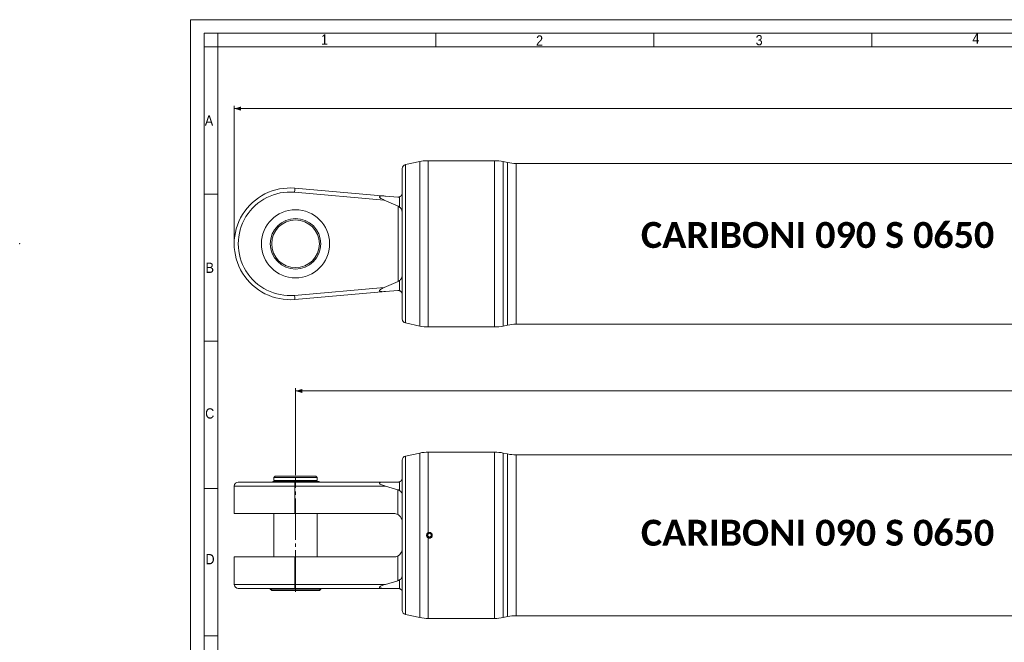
# Model space of a CAD drawing. Header units: millimetres. Extents: x -105 to 1789, y 20 to 1168.
# Tile 2 of 6: x -105 to 617, y 711 to 1168. Entities that reach past the tile are written whole.
import ezdxf

# ---------------------------------------------------------------- set-up
doc = ezdxf.new("R2010")
doc.units = ezdxf.units.MM
doc.header["$LTSCALE"] = 2
doc.header["$PDSIZE"] = -1
doc.linetypes.add('SLD-Centro', pattern=[19.05, 15.24, -1.27, 1.27, -1.27])
doc.linetypes.add('SLD-Solido', pattern=[0])
doc.styles.add('SLDTEXTSTYLE0', font='GOTHIC.TTF', dxfattribs={"width": 0.913})
doc.styles.add('SLDTEXTSTYLE3', font='CALIBRI.TTF')
doc.styles.add('SLDTEXTSTYLE4', font='CALIBRIB.TTF')
doc.dimstyles.new('SLDDIMSTYLE0', dxfattribs={"dimtxt": 14.816667, "dimasz": 5, "dimexe": 0, "dimexo": 0.0625, "dimgap": 3.704167, "dimtad": 1, "dimrnd": 1e-09, "dimzin": 12, "dimdsep": 46, "dimtxsty": 'SLDTEXTSTYLE4', "dimsah": 1, "dimcen": 0.09, "dimadec": 0, "dimazin": 3, "dimtfac": 1, "dimtofl": 0, "dimtmove": 0, "dimatfit": 3, "dimfxl": 0, "dimfrac": 2, "dimtolj": 1, "dimtzin": 12, "dimarcsym": 0})

# ---------------------------------------------------------------- blocks, each defined once
blk = doc.blocks.new('_D')
at = {"color": 7, "linetype": 'SLD-Solido', "lineweight": 0}
for p, q in [((52.13, 1005.56), (52.13, 1104.77)), ((1631.58, 1102.77), (52.13, 1102.77)), ((1631.58, 1005.56), (1631.58, 1104.77))]:
    blk.add_line(p, q, dxfattribs=at)
for points in [[(52.13, 1102.77), (57.13, 1101.27), (57.13, 1104.27)], [(1631.58, 1102.77), (1626.58, 1104.27), (1626.58, 1101.27)]]:
    blk.add_solid(points, dxfattribs=at)
at = {"color": 7, "linetype": 'SLD-Solido', "lineweight": 0, "insert": (809.26, 1122.53), "char_height": 14.817, "attachment_point": 1, "style": 'SLDTEXTSTYLE3'}
blk.add_mtext('1894,30', dxfattribs=at)
blk = doc.blocks.new('_D_2')
at = {"color": 7, "linetype": 'SLD-Solido', "lineweight": 0}
for p, q in [((97.13, 833.69), (97.13, 897.57)), ((1590.08, 838.99), (1590.08, 897.57)), ((97.13, 895.57), (1590.08, 895.57))]:
    blk.add_line(p, q, dxfattribs=at)
for points in [[(97.13, 895.57), (102.13, 894.07), (102.13, 897.07)], [(1590.08, 895.57), (1585.08, 897.07), (1585.08, 894.07)]]:
    blk.add_solid(points, dxfattribs=at)
at = {"color": 7, "linetype": 'SLD-Solido', "lineweight": 0, "insert": (811.01, 915.32), "char_height": 14.817, "attachment_point": 1, "style": 'SLDTEXTSTYLE3'}
blk.add_mtext('1807,80', dxfattribs=at)

msp = doc.modelspace()

# ---------------------------------------------------------------- linework, layer by layer
at = {"color": 7, "linetype": 'SLD-Solido', "lineweight": 0}
for p, q in [((1662, 1168), (20, 1168)), ((20, 1168), (20, 20)), ((1652, 1158), (30, 1158)), ((30, 1158), (30, 30)), ((40, 1148), (40, 1158)), ((200, 1148), (200, 1158)), ((360, 1148), (360, 1158)), ((520, 1148), (520, 1158)), ((40, 1148), (30, 1148)), ((40, 1040), (30, 1040)), ((40, 932), (30, 932)), ((40, 824), (30, 824)), ((40, 716), (30, 716))]:
    msp.add_line(p, q, dxfattribs=at)
at = {"color": 7, "linetype": 'SLD-Solido', "lineweight": 15}
for p, q in [((1642, 1148), (40, 1148)), ((40, 1148), (40, 40)), ((188.344, 1063.901), (177.804, 1061.661)), ((243.275, 1064.557), (197.528, 1064.557)), ((252.753, 1063.212), (249.512, 1063.901)), ((1019.865, 1062.557), (258.99, 1062.557)), ((175.428, 948.387), (175.428, 1058.726)), ((162.18, 1035.661), (96.44, 1041.412)), ((96.701, 1044.401), (163.262, 1038.577)), ((172.428, 1031.139), (162.18, 1035.661)), ((163.262, 1038.577), (172.166, 1037.798)), ((173.428, 1037.959), (173.428, 1030.424)), ((172.428, 975.975), (172.428, 1031.139)), ((162.18, 971.453), (172.428, 975.975)), ((173.428, 976.69), (173.428, 969.155)), ((96.44, 965.701), (162.18, 971.453)), ((163.262, 968.536), (96.701, 962.713)), ((163.262, 968.536), (172.166, 969.315)), ((177.804, 945.453), (188.344, 943.212)), ((194.581, 942.557), (243.275, 942.557)), ((249.512, 943.212), (252.753, 943.901)), ((258.99, 944.557), (1019.865, 944.557)), ((188.344, 850.03), (177.804, 847.79)), ((243.275, 850.686), (194.581, 850.686)), ((252.753, 849.341), (249.512, 850.03)), ((1019.865, 848.686), (258.99, 848.686)), ((175.428, 734.516), (175.428, 844.855)), ((82.228, 832.986), (81.228, 831.986)), ((81.228, 831.986), (81.228, 829.986)), ((97.128, 831.986), (81.228, 831.986)), ((97.128, 832.986), (82.228, 832.986)), ((112.028, 832.986), (97.128, 832.986)), ((113.028, 831.986), (97.128, 831.986)), ((113.028, 831.986), (112.028, 832.986)), ((113.028, 829.986), (113.028, 831.986)), ((52.128, 825.686), (52.128, 805.586)), ((55.128, 828.686), (96.44, 828.686)), ((114.378, 829.186), (80.734, 829.186)), ((97.128, 829.986), (81.228, 829.986)), ((82.128, 829.986), (82.128, 829.186)), ((96.44, 828.686), (162.18, 828.686)), ((96.701, 825.686), (96.701, 805.586)), ((163.262, 825.686), (96.701, 825.686)), ((113.028, 829.986), (97.128, 829.986)), ((112.128, 829.186), (112.128, 829.986)), ((114.378, 828.686), (114.378, 829.186)), ((162.18, 828.686), (172.428, 828.686)), ((172.166, 823.092), (163.262, 825.686)), ((173.428, 828.857), (173.428, 822.439)), ((172.166, 823.092), (172.166, 804.924)), ((96.701, 805.586), (52.128, 805.586)), ((81.228, 805.586), (81.228, 773.786)), ((96.701, 805.586), (169.428, 805.586)), ((113.028, 773.786), (113.028, 805.586)), ((195.428, 791.129), (194.178, 790.407)), ((194.178, 790.407), (194.178, 788.964)), ((194.178, 788.964), (195.428, 788.242)), ((196.678, 790.407), (195.428, 791.129)), ((195.428, 788.242), (196.678, 788.964)), ((196.678, 788.964), (196.678, 790.407)), ((52.128, 773.786), (52.128, 753.686)), ((96.701, 773.786), (52.128, 773.786)), ((96.701, 773.786), (96.701, 753.686)), ((96.701, 773.786), (169.428, 773.786)), ((172.166, 774.447), (172.166, 756.279)), ((96.701, 753.686), (163.262, 753.686)), ((163.262, 753.686), (172.166, 756.279)), ((173.428, 756.933), (173.428, 750.514)), ((96.44, 750.686), (55.128, 750.686)), ((78.628, 750.686), (78.628, 750.186)), ((78.628, 750.186), (79.628, 749.186)), ((78.628, 750.186), (115.628, 750.186)), ((114.628, 749.186), (79.628, 749.186)), ((162.18, 750.686), (96.44, 750.686)), ((114.628, 749.186), (115.628, 750.186)), ((115.628, 750.186), (115.628, 750.686)), ((172.428, 750.686), (162.18, 750.686)), ((177.804, 731.582), (188.344, 729.341)), ((249.512, 729.341), (252.753, 730.03)), ((258.99, 730.686), (1019.865, 730.686)), ((194.581, 728.686), (243.275, 728.686))]:
    msp.add_line(p, q, dxfattribs=at)
at = {"color": 8, "linetype": 'SLD-Solido', "lineweight": 15}
for p, q in [((188.344, 943.212), (188.344, 1063.901)), ((194.581, 1064.526), (194.581, 942.557)), ((243.275, 942.557), (243.275, 1064.557)), ((249.512, 1063.901), (249.512, 943.212)), ((252.753, 943.901), (252.753, 1063.212)), ((258.99, 1062.557), (258.99, 944.557)), ((177.804, 1061.661), (177.804, 945.453)), ((177.804, 847.79), (177.804, 731.582)), ((188.344, 729.341), (188.344, 850.03)), ((194.581, 850.686), (194.581, 791.607)), ((243.275, 728.686), (243.275, 850.686)), ((249.512, 850.03), (249.512, 789.686)), ((252.753, 730.03), (252.753, 849.341)), ((258.99, 848.686), (258.99, 789.686)), ((96.701, 825.686), (52.128, 825.686)), ((194.581, 787.764), (194.581, 728.686)), ((249.512, 789.686), (249.512, 729.341)), ((258.99, 789.686), (258.99, 730.686)), ((52.128, 753.686), (96.701, 753.686))]:
    msp.add_line(p, q, dxfattribs=at)
at = {"color": 7, "linetype": 'SLD-Centro', "lineweight": 0}
msp.add_line((97.128, 748.186), (97.128, 831.686), dxfattribs=at)
at = {"color": 7, "linetype": 'SLD-Solido', "lineweight": 15, "flags": 128}
for points in [[(96.44, 1041.412), (96.491, 1041.995), (96.54, 1042.556), (96.585, 1043.073), (96.625, 1043.525), (96.657, 1043.897), (96.681, 1044.173), (96.696, 1044.343), (96.701, 1044.401)], [(96.44, 965.701), (96.491, 965.118), (96.54, 964.558), (96.585, 964.041), (96.625, 963.588), (96.657, 963.216), (96.681, 962.94), (96.696, 962.77), (96.701, 962.713)]]:
    msp.add_lwpolyline(points, dxfattribs=at)
at = {"color": 7, "linetype": 'SLD-Solido', "lineweight": 15}
for centre, radius in [((97.128, 1003.557), 25), ((97.128, 1003.557), 18.5), ((97.128, 1003.557), 17.5), ((195.428, 789.686), 1.634)]:
    msp.add_circle(centre, radius, dxfattribs=at)
for centre, radius, start, end in [((194.581, 1034.556), 30.001, 92.33732, 101.999804), ((243.275, 1034.556), 30.001, 78.000158, 89.999897), ((258.99, 1092.557), 30, 258.000023, 270.000032), ((178.428, 1058.727), 3, 101.998677, 180.001513), ((93.128, 1003.557), 41, 85.000045, 274.999955), ((93.128, 1003.557), 38, 85.000079, 274.999921), ((178.428, 948.387), 3, 179.998684, 258.001196), ((194.581, 972.557), 30, 257.999989, 270.000134), ((243.275, 972.557), 30, 269.999866, 282.000011), ((258.99, 914.556), 30.001, 90.000136, 101.999741), ((178.428, 844.855), 3, 101.999582, 179.999203), ((194.581, 820.685), 30.001, 90.000103, 101.999842), ((243.275, 820.686), 30, 77.999931, 90.00001), ((258.99, 878.686), 30, 258.000023, 270.000032), ((55.128, 825.686), 3, 90.000019, 179.999626), ((81.91, 826.945), 2.531, 117.70412, 136.544372), ((87.899, 826.43), 8.834, 355.166804, 14.793763), ((169.428, 799.586), 6, 62.84342, 90.0001), ((169.428, 779.786), 6, 269.9999, 297.15658), ((55.128, 753.686), 3, 180.000374, 269.999981), ((87.899, 752.941), 8.834, 345.206237, 4.833196), ((178.428, 734.516), 3, 180.000797, 258.000418), ((258.99, 700.686), 30, 89.999968, 101.999977), ((194.581, 758.687), 30.001, 258.000158, 269.999897), ((243.275, 758.685), 30, 269.99999, 282.000069)]:
    msp.add_arc(centre, radius, start, end, dxfattribs=at)
for points, knots in [([(194.581, 1064.526), (194.364, 1064.528), (193.988, 1064.532), (193.765, 1064.533), (193.277, 1064.53), (193.354, 1064.531), (193.357, 1064.531)], [0, 0, 0, 0, 0.4746779, 0.8189574, 0.993986, 1, 1, 1, 1]), ([(197.528, 1064.557), (197.488, 1064.555), (197.335, 1064.55), (197.006, 1064.541), (196.5, 1064.529), (195.872, 1064.521), (195.218, 1064.519), (194.782, 1064.524), (194.581, 1064.526)], [0, 0, 0, 0, 0.04016629, 0.15607826, 0.33475869, 0.55608381, 0.79496514, 1, 1, 1, 1]), ([(173.428, 1037.959), (173.709, 1038.088), (174.304, 1038.36), (175.048, 1039.184), (175.397, 1040.069), (175.422, 1040.645), (175.428, 1040.787)], [0, 0, 0, 0, 0.25058439, 0.52992978, 0.88387761, 1, 1, 1, 1]), ([(163.262, 1038.577), (162.404, 1038.639), (161.136, 1038.729), (159.68, 1038.618), (159.03, 1038.42), (158.78, 1038.216), (158.698, 1038.035), (158.728, 1037.824), (158.885, 1037.558), (159.446, 1037.023), (160.581, 1036.369), (161.62, 1035.909), (162.18, 1035.661)], [0, 0, 0, 0, 0.2835081, 0.4190581, 0.4815021, 0.5031214, 0.5239354, 0.5436368, 0.5712167, 0.6243029, 0.7975937, 1, 1, 1, 1]), ([(172.166, 1037.798), (172.313, 1037.792), (172.605, 1037.779), (173.031, 1037.836), (173.298, 1037.919), (173.428, 1037.959)], [0, 0, 0, 0, 0.3446528, 0.6825332, 1, 1, 1, 1]), ([(173.428, 1030.424), (173.181, 1030.644), (172.871, 1030.92), (172.502, 1031.102), (172.428, 1031.139)], [0, 0, 0, 0, 0.7977029, 1, 1, 1, 1]), ([(175.428, 1025.743), (175.372, 1026.633), (175.291, 1027.939), (174.575, 1029.415), (173.974, 1030.101), (173.559, 1030.346), (173.428, 1030.424)], [0, 0, 0, 0, 0.4963082, 0.7287446, 0.9139094, 1, 1, 1, 1]), ([(172.428, 975.975), (172.716, 976.141), (173.074, 976.348), (173.37, 976.633), (173.428, 976.69)], [0, 0, 0, 0, 0.8029161, 1, 1, 1, 1]), ([(173.428, 976.69), (173.706, 976.881), (174.372, 977.339), (175.17, 978.822), (175.414, 980.259), (175.426, 981.23), (175.428, 981.37)], [0, 0, 0, 0, 0.188898, 0.4516565, 0.9206997, 1, 1, 1, 1]), ([(162.18, 971.453), (161.714, 971.253), (160.79, 970.857), (159.677, 970.224), (158.983, 969.689), (158.746, 969.331), (158.698, 969.129), (158.746, 968.944), (158.931, 968.758), (159.515, 968.513), (161.003, 968.38), (162.345, 968.473), (163.262, 968.536)], [0, 0, 0, 0, 0.1669562, 0.3317208, 0.4232109, 0.4520656, 0.4716849, 0.4898827, 0.5127467, 0.5553419, 0.6962025, 1, 1, 1, 1]), ([(172.166, 969.315), (172.313, 969.321), (172.605, 969.334), (173.031, 969.277), (173.298, 969.195), (173.428, 969.155)], [0, 0, 0, 0, 0.344653, 0.6825334, 1, 1, 1, 1]), ([(173.428, 969.155), (173.709, 969.026), (174.304, 968.753), (175.048, 967.93), (175.397, 967.045), (175.422, 966.469), (175.428, 966.327)], [0, 0, 0, 0, 0.2505847, 0.5299296, 0.8838767, 1, 1, 1, 1]), ([(173.428, 828.857), (173.7, 828.982), (174.295, 829.253), (175.091, 830.121), (175.413, 831.036), (175.426, 831.611), (175.428, 831.686)], [0, 0, 0, 0, 0.243187, 0.5302595, 0.9385778, 1, 1, 1, 1]), ([(162.18, 828.686), (161.723, 828.68), (160.826, 828.667), (159.718, 828.538), (158.995, 828.322), (158.742, 828.075), (158.698, 827.9), (158.754, 827.719), (158.932, 827.494), (159.495, 827.066), (160.953, 826.395), (162.333, 825.971), (163.262, 825.686)], [0, 0, 0, 0, 0.1535236, 0.3021067, 0.3779229, 0.4006988, 0.4173652, 0.4359231, 0.4624875, 0.5129254, 0.6725606, 1, 1, 1, 1]), ([(172.428, 828.686), (172.706, 828.705), (173.047, 828.729), (173.369, 828.838), (173.428, 828.857)], [0, 0, 0, 0, 0.8169474, 1, 1, 1, 1]), ([(173.428, 822.439), (173.167, 822.617), (172.772, 822.888), (172.32, 823.04), (172.166, 823.092)], [0, 0, 0, 0, 0.66062715, 1, 1, 1, 1]), ([(175.428, 819.184), (175.361, 819.806), (175.256, 820.775), (174.497, 821.806), (173.892, 822.248), (173.525, 822.399), (173.428, 822.439)], [0, 0, 0, 0, 0.4533653, 0.7059994, 0.9226465, 1, 1, 1, 1]), ([(172.166, 804.924), (172.522, 804.714), (173.309, 804.248), (174.396, 803.091), (175.225, 801.495), (175.428, 800.211), (175.428, 799.59), (175.428, 799.586)], [0, 0, 0, 0, 0.18813116, 0.41708393, 0.71579876, 0.99807135, 1, 1, 1, 1]), ([(194.581, 787.764), (194.374, 787.88), (193.961, 788.113), (193.532, 788.698), (193.309, 789.378), (193.327, 790.098), (193.583, 790.767), (194.019, 791.301), (194.404, 791.511), (194.581, 791.607)], [0, 0, 0, 0, 0.1458503, 0.2917393, 0.4376598, 0.583593, 0.7295194, 0.8754576, 1, 1, 1, 1]), ([(194.581, 791.607), (194.638, 791.631), (194.912, 791.743), (195.45, 791.825), (196.155, 791.699), (196.781, 791.344), (197.253, 790.803), (197.487, 790.217), (197.553, 789.599), (197.447, 788.977), (197.099, 788.349), (196.563, 787.871), (195.899, 787.6), (195.203, 787.553), (194.78, 787.696), (194.581, 787.764)], [0, 0, 0, 0, 0.0221309, 0.1070451, 0.191922, 0.2767877, 0.3616929, 0.4466223, 0.500088, 0.5849733, 0.6698504, 0.7547508, 0.839685, 0.9245892, 1, 1, 1, 1]), ([(175.428, 779.786), (175.428, 779.782), (175.428, 779.16), (175.225, 777.877), (174.396, 776.281), (173.309, 775.123), (172.522, 774.657), (172.166, 774.447)], [0, 0, 0, 0, 0.00192865, 0.28420124, 0.58291607, 0.81186884, 1, 1, 1, 1]), ([(173.428, 756.933), (173.711, 757.07), (174.322, 757.367), (175.08, 758.311), (175.399, 759.333), (175.422, 760.011), (175.428, 760.187)], [0, 0, 0, 0, 0.2304825, 0.4981547, 0.8692228, 1, 1, 1, 1]), ([(163.262, 753.686), (162.395, 753.422), (161.096, 753.026), (159.658, 752.383), (159.028, 751.971), (158.787, 751.702), (158.701, 751.521), (158.723, 751.33), (158.889, 751.138), (159.482, 750.864), (160.62, 750.717), (161.625, 750.697), (162.18, 750.686)], [0, 0, 0, 0, 0.30503166, 0.45720371, 0.53059155, 0.55605759, 0.5784245, 0.59577003, 0.61760799, 0.66062758, 0.8125906, 1, 1, 1, 1]), ([(172.166, 756.279), (172.465, 756.392), (172.913, 756.561), (173.3, 756.84), (173.428, 756.933)], [0, 0, 0, 0, 0.66808648, 1, 1, 1, 1]), ([(173.428, 750.514), (173.17, 750.586), (172.841, 750.678), (172.502, 750.684), (172.428, 750.686)], [0, 0, 0, 0, 0.7820839, 1, 1, 1, 1]), ([(175.428, 747.686), (175.351, 748.205), (175.229, 749.024), (174.525, 749.882), (173.944, 750.307), (173.558, 750.462), (173.428, 750.514)], [0, 0, 0, 0, 0.4186979, 0.6608268, 0.8853847, 1, 1, 1, 1])]:
    msp.add_open_spline(points, degree=3, knots=knots, dxfattribs=at)
at = {"color": 7, "linetype": 'Continuous', "lineweight": 0}
msp.add_point((-105.296, 1003.557), dxfattribs=at)

# ---------------------------------------------------------------- texts
at = {"color": 7, "linetype": 'Continuous', "lineweight": 0, "attachment_point": 1}
for s, insert, char_height, style in [('1', (115.818, 1157.176), 7.524, 'SLDTEXTSTYLE0'), ('2', (273.68, 1156.459), 7.524, 'SLDTEXTSTYLE0'), ('3', (434.83, 1156.737), 7.524, 'SLDTEXTSTYLE0'), ('4', (593.932, 1158), 7.524, 'SLDTEXTSTYLE0'), ('A', (30.584, 1097.768), 7.524, 'SLDTEXTSTYLE0'), ('CARIBONI 090 S 0650', (350.647, 1019.565), 19.05, 'SLDTEXTSTYLE4'), ('B', (31.154, 989.721), 7.524, 'SLDTEXTSTYLE0'), ('C', (30.867, 882.861), 7.524, 'SLDTEXTSTYLE0'), ('CARIBONI 090 S 0650', (350.647, 801.073), 19.05, 'SLDTEXTSTYLE4'), ('D', (31.085, 775.926), 7.524, 'SLDTEXTSTYLE0')]:
    msp.add_mtext(s, dxfattribs=dict(at, insert=insert, char_height=char_height, style=style))

# ---------------------------------------------------------------- dimensions: what is measured, and where the dimension line sits
at = {"color": 7, "linetype": 'SLD-Solido', "lineweight": 0}
for base, p1, p2, text, picture, middle in [((52.128, 1102.772), (1631.58, 1003.557), (52.128, 1003.557), '1894,30', '_D', (841.854, 1102.772)), ((1590.08, 895.567), (97.128, 831.686), (1590.08, 836.986), '1807,80', '_D_2', (843.604, 895.567))]:
    dim = msp.add_linear_dim(base=base, p1=p1, p2=p2, text=text, dimstyle='SLDDIMSTYLE0', dxfattribs=at)
    dim.commit()
    dim.dimension.update_dxf_attribs({"geometry": picture, "text_midpoint": middle, "dimtype": 160})

doc.saveas('drawing.dxf')
